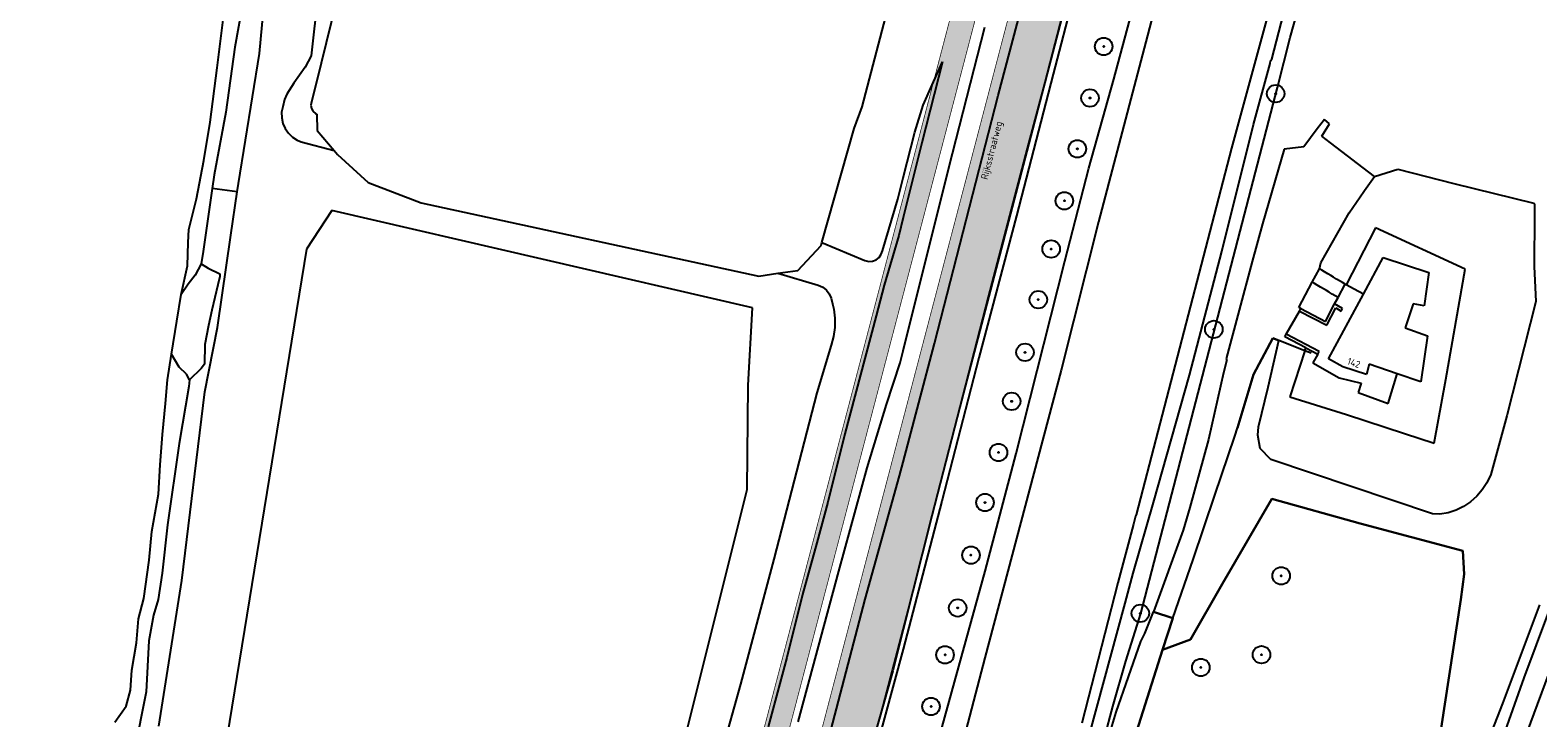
# Model space of a CAD drawing. Header units: metres. Extents: x 102000 to 105000, y 414600 to 420766.
# Tile 65 of 256: x 102876 to 103091, y 417153 to 417251. Entities that reach past the tile are written whole.
import ezdxf

# ---------------------------------------------------------------- set-up
doc = ezdxf.new("R2010")
doc.units = ezdxf.units.M
doc.layers.get('0').update_dxf_attribs({"color": 8})
doc.layers.add('00-Ontwerp DKIV', color=8, linetype='Continuous', lineweight=0)
doc.styles.add('MtXpl_NLCS-ISO', font='NLCS-ISO.ttf')

msp = doc.modelspace()

# ---------------------------------------------------------------- hatches: boundary and pattern name
at = {"ltscale": 0.1}
h = msp.add_hatch(color=256, dxfattribs=at)
edge = h.paths.add_edge_path()
edge.add_arc((103028.6, 417248.63), 0.075, 0, 360)
h = msp.add_hatch(color=256, dxfattribs=at)
edge = h.paths.add_edge_path()
edge.add_arc((103026.64, 417241.28), 0.075, 0, 360)
h = msp.add_hatch(color=256, dxfattribs=at)
edge = h.paths.add_edge_path()
edge.add_arc((103053.12, 417241.89), 0.075, 0, 360)
h = msp.add_hatch(color=256, dxfattribs=at)
edge = h.paths.add_edge_path()
edge.add_arc((103024.84, 417234.03), 0.075, 0, 360)
h = msp.add_hatch(color=256, dxfattribs=at)
edge = h.paths.add_edge_path()
edge.add_arc((103022.99, 417226.62), 0.075, 0, 360)
h = msp.add_hatch(color=256, dxfattribs=at)
edge = h.paths.add_edge_path()
edge.add_arc((103021.11, 417219.73), 0.075, 0, 360)
h = msp.add_hatch(color=256, dxfattribs=at)
edge = h.paths.add_edge_path()
edge.add_arc((103019.27, 417212.52), 0.075, 0, 360)
h = msp.add_hatch(color=256, dxfattribs=at)
edge = h.paths.add_edge_path()
edge.add_arc((103044.31, 417208.27), 0.075, 0, 360)
h = msp.add_hatch(color=256, dxfattribs=at)
edge = h.paths.add_edge_path()
edge.add_arc((103017.38, 417204.99), 0.075, 0, 360)
h = msp.add_hatch(color=256, dxfattribs=at)
edge = h.paths.add_edge_path()
edge.add_arc((103015.47, 417198.01), 0.075, 0, 360)
h = msp.add_hatch(color=256, dxfattribs=at)
edge = h.paths.add_edge_path()
edge.add_arc((103013.59, 417190.72), 0.075, 0, 360)
h = msp.add_hatch(color=256, dxfattribs=at)
edge = h.paths.add_edge_path()
edge.add_arc((103011.67, 417183.57), 0.075, 0, 360)
h = msp.add_hatch(color=256, dxfattribs=at)
edge = h.paths.add_edge_path()
edge.add_arc((103009.67, 417176.07), 0.075, 0, 360)
h = msp.add_hatch(color=256, dxfattribs=at)
edge = h.paths.add_edge_path()
edge.add_arc((103053.91, 417173.12), 0.075, 0, 360)
h = msp.add_hatch(color=256, dxfattribs=at)
edge = h.paths.add_edge_path()
edge.add_arc((103007.78, 417168.54), 0.075, 0, 360)
h = msp.add_hatch(color=256, dxfattribs=at)
edge = h.paths.add_edge_path()
edge.add_arc((103033.82, 417167.76), 0.075, 0, 360)
h = msp.add_hatch(color=256, dxfattribs=at)
edge = h.paths.add_edge_path()
edge.add_arc((103005.98, 417161.85), 0.075, 0, 360)
h = msp.add_hatch(color=256, dxfattribs=at)
edge = h.paths.add_edge_path()
edge.add_arc((103051.1, 417161.86), 0.075, 0, 360)
h = msp.add_hatch(color=256, dxfattribs=at)
edge = h.paths.add_edge_path()
edge.add_arc((103042.45, 417160.05), 0.075, 0, 360)
h = msp.add_hatch(color=256, dxfattribs=at)
edge = h.paths.add_edge_path()
edge.add_arc((103003.98, 417154.48), 0.075, 0, 360)
at = {"layer": '00-Ontwerp DKIV', "transparency": 33554623}
h = msp.add_hatch(color=256, dxfattribs=at)
h.dxf.hatch_style = 1
edge = h.paths.add_edge_path()
edge.add_line((102886.9, 416781.55), (102904.84, 416850.64))
edge.add_line((102904.84, 416850.64), (102928.19, 416939.15))
edge.add_line((102928.19, 416939.15), (102953.56, 417035.86))
edge.add_line((102953.56, 417035.86), (102978.87, 417132.59))
edge.add_line((102978.87, 417132.59), (103004.22, 417229.32))
edge.add_line((103004.22, 417229.32), (103029.53, 417326.07))
edge.add_line((103029.53, 417326.07), (103055.68, 417425.95))
edge.add_line((103055.68, 417425.95), (103080.17, 417519.56))
edge.add_line((103080.17, 417519.56), (103105.56, 417616.34))
edge.add_line((103105.56, 417616.34), (103130.84, 417713.01))
edge.add_line((103130.84, 417713.01), (103156.04, 417809.8))
edge.add_line((103156.04, 417809.8), (103181.49, 417906.51))
edge.add_line((103181.49, 417906.51), (103206.38, 418001.72))
edge.add_arc((103225.69, 417996.42), 20.03, 148.2907, 164.6587, ccw=False)
edge.add_arc((103191.64, 418017.46), 20, 328.2852, 344.8956)
edge.add_line((103210.95, 418012.25), (103219.02, 418043.1))
edge.add_arc((103199.68, 418048.21), 20, 345.2137, 362.334)
edge.add_arc((103239.65, 418049.83), 20, 165.3297, 182.3256, ccw=False)
edge.add_line((103220.3, 418054.9), (103232.12, 418100.04))
edge.add_line((103232.12, 418100.04), (103242.56, 418140.06))
edge.add_line((103242.56, 418140.06), (103250.16, 418168.97))
edge.add_line((103250.16, 418168.97), (103293.88, 418334.46))
edge.add_line((103293.88, 418334.46), (103297.17, 418351.1))
edge.add_arc((103267.5, 418356.96), 30.25, 348.8207, 407.0551)
edge.add_arc((103314.5, 418407.47), 38.75, 204.5183, 227.0551, ccw=False)
edge.add_arc((103314.5, 418407.47), 38.75, 197.206, 204.5183, ccw=False)
edge.add_arc((103314.5, 418407.47), 38.75, 192.769, 197.206, ccw=False)
edge.add_arc((103314.5, 418407.47), 38.75, 184.7464, 192.769, ccw=False)
edge.add_arc((103314.5, 418407.47), 38.75, 114.5178, 184.7464, ccw=False)
edge.add_arc((103280.48, 418441.33), 18, 4.4601, 5.3047)
edge.add_arc((103280.48, 418441.33), 18, 5.3047, 11.5456)
edge.add_line((103298.11, 418444.93), (103297.89, 418446.04))
edge.add_line((103297.89, 418446.04), (103297.84, 418446.29))
edge.add_arc((103314.5, 418407.47), 42.25, 113.2363, 115.0728)
edge.add_arc((103295.75, 418447.55), 2, 194.986, 295.0728, ccw=False)
edge.add_line((103293.82, 418447.03), (103291.9, 418454.22))
edge.add_line((103291.9, 418454.22), (103288.51, 418453.32))
edge.add_line((103288.51, 418453.32), (103290.96, 418444.17))
edge.add_arc((103289.03, 418443.65), 2, -54.8547, 14.986, ccw=False)
edge.add_arc((103314.5, 418407.47), 42.25, 125.1453, 186.0532)
edge.add_arc((103314.5, 418407.47), 42.25, 186.0532, 192.9535)
edge.add_arc((103314.5, 418407.47), 42.25, 192.9535, 197.0227)
edge.add_arc((103314.5, 418407.47), 42.25, 197.0227, 203.2368)
edge.add_arc((103314.5, 418407.47), 42.25, 203.2368, 227.0551)
edge.add_arc((103267.5, 418356.96), 26.75, -11.1793, 47.0551, ccw=False)
edge.add_line((103293.74, 418351.77), (103290.45, 418335.14))
edge.add_line((103290.45, 418335.14), (103246.78, 418169.85))
edge.add_line((103246.78, 418169.85), (103239.17, 418140.95))
edge.add_line((103239.17, 418140.95), (103239.17, 418140.94))
edge.add_line((103239.17, 418140.94), (103228.73, 418100.92))
edge.add_line((103228.73, 418100.92), (103216.92, 418055.78))
edge.add_arc((103236.27, 418050.72), 20, 165.3308, 182.3256)
edge.add_arc((103196.3, 418049.09), 20, -14.7863, 2.334, ccw=False)
edge.add_line((103215.63, 418043.99), (103207.6, 418013.28))
edge.add_arc((103188.25, 418018.34), 20, 328.2852, 345.318, ccw=False)
edge.add_arc((103222.28, 417997.32), 20, 148.2852, 164.6763)
edge.add_line((103202.99, 418002.6), (103178.1, 417907.4))
edge.add_line((103178.1, 417907.4), (103152.66, 417810.68))
edge.add_line((103152.66, 417810.68), (103127.45, 417713.89))
edge.add_line((103127.45, 417713.89), (103102.18, 417617.22))
edge.add_line((103102.18, 417617.22), (103076.78, 417520.45))
edge.add_line((103076.78, 417520.45), (103052.29, 417426.84))
edge.add_line((103052.29, 417426.84), (103026.15, 417326.95))
edge.add_line((103026.15, 417326.95), (103000.83, 417230.21))
edge.add_line((103000.83, 417230.21), (102975.49, 417133.48))
edge.add_line((102975.49, 417133.48), (102950.17, 417036.74))
edge.add_line((102950.17, 417036.74), (102924.8, 416940.04))
edge.add_line((102924.8, 416940.04), (102901.62, 416852.18))
edge.add_line((102901.62, 416852.18), (102877.33, 416758.81))
edge.add_arc((102909.74, 416750.34), 33.5, 165.3461, 192.0759)
edge.add_line((102876.99, 416743.33), (102877.08, 416742.86))
edge.add_arc((102848.36, 416736.65), 29.38, -11.7608, 12.2022, ccw=False)
edge.add_line((102877.13, 416730.66), (102880.91, 416746.96))
edge.add_arc((102880.42, 416747.08), 0.5, 186.3319, 346.473, ccw=False)
edge.add_arc((102909.74, 416750.34), 30, 165.3461, 186.3319, ccw=False)
edge.add_line((102880.72, 416757.92), (102883.48, 416768.49))
edge.add_arc((102888.32, 416767.23), 5, 75.3174, 165.3461, ccw=False)
edge.add_line((102889.59, 416772.06), (102894.48, 416770.78))
edge.add_arc((102892.46, 416763.04), 8, 29.1317, 75.3174, ccw=False)
edge.add_line((102899.45, 416766.94), (102899.75, 416766.39))
edge.add_line((102899.75, 416766.39), (102902.8, 416768.11))
edge.add_line((102902.8, 416768.11), (102902.4, 416768.83))
edge.add_arc((102892.79, 416763.47), 11, 29.1317, 75.3174)
edge.add_line((102895.58, 416774.11), (102890.47, 416775.45))
edge.add_arc((102891.74, 416780.29), 5, 165.3461, 255.3174, ccw=False)
h = msp.add_hatch(color=256, dxfattribs=at)
h.dxf.hatch_style = 1
edge = h.paths.add_edge_path()
edge.add_line((102915.47, 416843.99), (102939.74, 416935.89))
edge.add_line((102939.74, 416935.89), (102960.31, 417014.31))
edge.add_line((102960.31, 417014.31), (102960.44, 417014.78))
edge.add_line((102960.44, 417014.78), (102963.61, 417026.32))
edge.add_line((102963.61, 417026.32), (102965.3, 417032.79))
edge.add_line((102965.3, 417032.79), (102990.43, 417129.35))
edge.add_line((102990.43, 417129.35), (103015.77, 417226.08))
edge.add_line((103015.77, 417226.08), (103041.09, 417322.82))
edge.add_line((103041.09, 417322.82), (103066.41, 417419.56))
edge.add_line((103066.41, 417419.56), (103077.91, 417463.51))
edge.add_line((103077.91, 417463.51), (103078.25, 417464.8))
edge.add_line((103078.25, 417464.8), (103082.38, 417480.57))
edge.add_line((103082.38, 417480.57), (103083.41, 417484.56))
edge.add_line((103083.41, 417484.56), (103091.25, 417514.51))
edge.add_arc((103097.06, 417512.99), 6, 165.263, 165.3369, ccw=False)
edge.add_line((103091.25, 417514.52), (103097.65, 417538.88))
edge.add_arc((103103.45, 417537.36), 6, 165.297, 165.3029, ccw=False)
edge.add_line((103097.65, 417538.88), (103117.12, 417613.1))
edge.add_line((103117.12, 417613.1), (103142.4, 417709.78))
edge.add_line((103142.4, 417709.78), (103167.6, 417806.55))
edge.add_line((103167.6, 417806.55), (103193.04, 417903.26))
edge.add_line((103193.04, 417903.26), (103194.92, 417910.44))
edge.add_line((103194.92, 417910.44), (103199.37, 417927.49))
edge.add_line((103199.37, 417927.49), (103218.34, 418000.01))
edge.add_line((103218.34, 418000.01), (103243.68, 418096.81))
edge.add_line((103243.68, 418096.81), (103259.4, 418157.1))
edge.add_line((103259.4, 418157.1), (103260.93, 418159.65))
edge.add_arc((103281.69, 418145.38), 25.2, 138.8322, 145.4961, ccw=False)
edge.add_line((103262.72, 418161.97), (103268.71, 418185.16))
edge.add_line((103268.71, 418185.16), (103268.7, 418185.17))
edge.add_arc((103273.4, 418188.47), 5.75, 160.7667, 215.0643, ccw=False)
edge.add_line((103267.98, 418190.36), (103270.39, 418199.71))
edge.add_line((103270.39, 418199.71), (103281.45, 418242.62))
edge.add_line((103281.45, 418242.62), (103281.31, 418242.66))
edge.add_line((103281.31, 418242.66), (103281.56, 418243.62))
edge.add_arc((103296.23, 418239.84), 15.15, 75.5421, 165.5421, ccw=False)
edge.add_line((103300.01, 418254.51), (103306.89, 418252.74))
edge.add_line((103306.89, 418252.74), (103309.29, 418262.14))
edge.add_line((103309.29, 418262.14), (103302.43, 418263.91))
edge.add_arc((103306.21, 418278.58), 15.15, 165.5421, 255.5421, ccw=False)
edge.add_line((103291.54, 418282.36), (103299.83, 418314.5))
edge.add_line((103299.83, 418314.5), (103303.69, 418327.57))
edge.add_line((103303.69, 418327.57), (103317.31, 418369.37))
edge.add_arc((103334.42, 418363.8), 18, 114.5158, 161.9534, ccw=False)
edge.add_arc((103314.5, 418407.47), 30, 294.5158, 341.6127)
edge.add_arc((103360.05, 418392.33), 18, 105.0618, 161.6127, ccw=False)
edge.add_line((103355.38, 418409.71), (103381.42, 418416.72))
edge.add_arc((103433.4, 418223.59), 200, 102.5957, 105.0618, ccw=False)
edge.add_line((103389.78, 418418.78), (103391.44, 418419.15))
edge.add_line((103391.44, 418419.15), (103390.25, 418423.58))
edge.add_line((103390.25, 418423.58), (103390.13, 418423.55))
edge.add_line((103390.13, 418423.55), (103387.7, 418422.94))
edge.add_line((103387.7, 418422.94), (103385.28, 418422.31))
edge.add_line((103385.28, 418422.31), (103381.55, 418421.31))
edge.add_line((103381.55, 418421.31), (103380.45, 418421.01))
edge.add_line((103380.45, 418421.01), (103375.63, 418419.71))
edge.add_line((103375.63, 418419.71), (103370.8, 418418.41))
edge.add_line((103370.8, 418418.41), (103365.97, 418417.11))
edge.add_line((103365.97, 418417.11), (103361.14, 418415.81))
edge.add_line((103361.14, 418415.81), (103356.31, 418414.51))
edge.add_line((103356.31, 418414.51), (103354.88, 418414.13))
edge.add_line((103354.88, 418414.13), (103353.9, 418413.87))
edge.add_line((103353.9, 418413.87), (103351.27, 418413.16))
edge.add_arc((103356.65, 418393.17), 20.69, 105.0618, 124.6376)
edge.add_arc((103314.5, 418407.47), 30.5, 5.1346, 24.8151)
edge.add_arc((103343.88, 418440.9), 20.69, 265.3235, 284.9851)
edge.add_line((103349.23, 418420.91), (103388.18, 418431.33))
edge.add_line((103388.18, 418431.33), (103388, 418432.01))
edge.add_line((103388, 418432.01), (103387.01, 418435.7))
edge.add_line((103387.01, 418435.7), (103375.15, 418432.53))
edge.add_line((103375.15, 418432.53), (103360.19, 418428.52))
edge.add_line((103360.19, 418428.52), (103350.95, 418426.05))
edge.add_arc((103346.29, 418443.44), 18, 228.531, 284.986, ccw=False)
edge.add_arc((103314.5, 418407.47), 30, 48.531, 49.3188)
edge.add_line((103334.06, 418430.22), (103334.06, 418430.22))
edge.add_arc((103314.5, 418407.47), 30, 49.3189, 74.1216)
edge.add_arc((103327.64, 418453.64), 18, 202.3982, 254.1216, ccw=False)
edge.add_arc((103295.05, 418492.58), 48.5, 284.986, 289.1919, ccw=False)
edge.add_line((103307.59, 418445.73), (103305.93, 418445.29))
edge.add_line((103305.93, 418445.29), (103308.07, 418437.32))
edge.add_line((103308.07, 418437.32), (103308.21, 418436.8))
edge.add_arc((103314.5, 418407.47), 30, 102.1194, 107.8513)
edge.add_line((103305.31, 418436.03), (103305.17, 418436.54))
edge.add_line((103305.17, 418436.54), (103303.04, 418444.49))
edge.add_arc((103314.5, 418407.47), 38.75, 107.206, 114.5178)
edge.add_arc((103280.48, 418441.33), 18, -44.8569, 4.4601, ccw=False)
edge.add_arc((103314.5, 418407.47), 30, 135.1431, 164.1211)
edge.add_arc((103268.34, 418420.6), 18, 294.8041, 344.1211, ccw=False)
edge.add_arc((103314.5, 418407.47), 38.75, 184.7464, 192.769)
edge.add_line((103276.71, 418398.91), (103284.65, 418401.03))
edge.add_line((103284.65, 418401.03), (103285.17, 418401.17))
edge.add_arc((103314.5, 418407.47), 30, 192.1194, 197.8513)
edge.add_line((103285.95, 418398.27), (103285.43, 418398.13))
edge.add_line((103285.43, 418398.13), (103277.49, 418396.01))
edge.add_arc((103314.5, 418407.47), 38.75, 197.206, 204.5183)
edge.add_arc((103280.65, 418373.44), 18, 45.1436, 94.4606, ccw=False)
edge.add_arc((103314.5, 418407.47), 30, 225.1436, 232.7334)
edge.add_arc((103285.44, 418369.27), 18, -11.1793, 52.7334, ccw=False)
edge.add_line((103303.1, 418365.78), (103293.99, 418321.39))
edge.add_line((103293.99, 418321.39), (103292.71, 418316.32))
edge.add_line((103292.71, 418316.32), (103263.13, 418201.58))
edge.add_line((103263.13, 418201.58), (103252.14, 418158.98))
edge.add_line((103252.14, 418158.98), (103236.42, 418098.7))
edge.add_line((103236.42, 418098.7), (103218.93, 418031.9))
edge.add_line((103218.93, 418031.9), (103215.83, 418020.04))
edge.add_line((103215.83, 418020.04), (103211.08, 418001.91))
edge.add_line((103211.08, 418001.91), (103185.79, 417905.17))
edge.add_line((103185.79, 417905.17), (103185.33, 417903.42))
edge.add_line((103185.33, 417903.42), (103181.77, 417889.88))
edge.add_line((103181.77, 417889.88), (103160.34, 417808.45))
edge.add_line((103160.34, 417808.45), (103135.14, 417711.67))
edge.add_line((103135.14, 417711.67), (103109.86, 417614.99))
edge.add_line((103109.86, 417614.99), (103084.47, 417518.21))
edge.add_line((103084.47, 417518.21), (103061.28, 417429.61))
edge.add_line((103061.28, 417429.61), (103058.97, 417420.78))
edge.add_line((103058.97, 417420.78), (103033.83, 417324.72))
edge.add_line((103033.83, 417324.72), (103008.52, 417227.98))
edge.add_line((103008.52, 417227.98), (102983.17, 417131.25))
edge.add_line((102983.17, 417131.25), (102957.86, 417034.51))
edge.add_line((102957.86, 417034.51), (102932.49, 416937.8))
edge.add_line((102932.49, 416937.8), (102909.9, 416852.26))
edge.add_line((102909.9, 416852.26), (102908.22, 416845.89))
edge.add_line((102908.22, 416845.89), (102907.2, 416842.02))
edge.add_arc((103006.79, 416815.73), 103, 165.2155, 197.4258)
edge.add_arc((102894.2, 416780.39), 15, -55.0164, 17.4258, ccw=False)
edge.add_line((102902.8, 416768.11), (102899.75, 416766.38))
edge.add_line((102899.75, 416766.38), (102891.71, 416762.24))
edge.add_arc((102900.88, 416744.46), 20, 117.2745, 166.473)
edge.add_line((102881.43, 416749.14), (102880.91, 416746.96))
edge.add_line((102880.91, 416746.96), (102875.52, 416723.69))
edge.add_line((102875.52, 416723.69), (102882.44, 416722.09))
edge.add_arc((100763.6, 417222.28), 2177.08, 346.71772, 347.31296)
edge.add_arc((102907.04, 416739.76), 20, 117.2712, 167.3657, ccw=False)
edge.add_line((102897.87, 416757.54), (102903.16, 416760.26))
edge.add_line((102903.16, 416760.26), (102906.4, 416761.64))
edge.add_arc((102910.68, 416747.26), 15, 35.4679, 106.5686, ccw=False)
edge.add_arc((103006.79, 416815.73), 103, 215.4679, 221.1806)
edge.add_line((102929.26, 416747.91), (102949.41, 416724.88))
edge.add_line((102949.41, 416724.88), (102951.94, 416733.54))
edge.add_line((102951.94, 416733.54), (102937.84, 416749.53))
edge.add_arc((103015.06, 416817.69), 103, 165.2086, 221.4359, ccw=False)
edge = h.paths.add_edge_path(flags=16)
edge.add_arc((103314.5, 418407.47), 24.5, 0, 180)
edge.add_arc((103314.5, 418407.47), 24.5, 180, 360)
edge = h.paths.add_edge_path(flags=16)
edge.add_arc((103314.5, 418407.47), 30, 263.8987, 269.7468)
edge.add_line((103314.37, 418377.47), (103314.23, 418376.93))
edge.add_line((103314.23, 418376.93), (103311.83, 418367.74))
edge.add_line((103311.83, 418367.74), (103309.28, 418357.93))
edge.add_arc((103307.83, 418358.31), 1.5, 165.3871, 345.3871, ccw=False)
edge.add_line((103306.37, 418358.69), (103308.93, 418368.49))
edge.add_line((103308.93, 418368.49), (103311.18, 418377.12))
edge.add_line((103311.18, 418377.12), (103311.32, 418377.64))

# ---------------------------------------------------------------- linework, layer by layer
for p, q in [((102917.79, 417266.85), (102915.58, 417247.29)), ((103030.04, 417243.97), (103035.48, 417264.25)), ((102908.21, 417247.62), (102909.68, 417263.64)), ((102994.17, 417240.04), (103000, 417262.34)), ((103025.05, 417262.34), (103020.21, 417243.51)), ((103025.78, 417261.44), (103021.38, 417244.66)), ((103036.99, 417258.38), (103027.87, 417223.63)), ((103052.56, 417246.84), (103055.65, 417258.74)), ((103055.2, 417249.91), (103057.69, 417258.78)), ((103013.56, 417241.65), (103017.6, 417256.95)), ((102902.18, 417245.57), (102903.3, 417254.35)), ((102905.77, 417254.34), (102904.7, 417248.53)), ((102919.15, 417254.97), (102916.29, 417243.34)), ((103006.52, 417231.32), (103011.66, 417251.37)), ((103051.95, 417252.94), (103049.81, 417245.13)), ((103053.39, 417242.78), (103055.2, 417249.91)), ((102904.7, 417248.53), (102903.42, 417239.26)), ((102905.24, 417229.1), (102908.21, 417247.62)), ((102915.58, 417247.29), (102914.73, 417245.69)), ((102901.21, 417237.83), (102902.18, 417245.57)), ((102914.73, 417245.69), (102913.13, 417243.41)), ((103005.59, 417246.42), (103002.65, 417234.89)), ((103004.13, 417243.18), (103005.59, 417246.42)), ((103049.81, 417245.13), (103046.84, 417234.11)), ((103049.96, 417237.48), (103052.32, 417246.21)), ((103052.32, 417246.21), (103052.38, 417246.6)), ((103052.38, 417246.6), (103052.56, 417246.84)), ((102913.13, 417243.41), (102912.14, 417241.85)), ((102916.29, 417243.34), (102915.64, 417240.72)), ((103002.86, 417240.25), (103004.13, 417243.18)), ((103021.38, 417244.66), (103016.15, 417224.49)), ((103020.21, 417243.51), (103017.67, 417234.09)), ((103026.46, 417231.26), (103030.04, 417243.97)), ((103033.87, 417167.76), (103053.39, 417242.78)), ((102911.77, 417241.05), (102911.53, 417240.04)), ((102912.14, 417241.85), (102911.77, 417241.05)), ((102915.64, 417240.72), (102915.56, 417240.25)), ((103004.47, 417206.28), (103013.56, 417241.65)), ((102903.42, 417239.26), (102901.75, 417230.33)), ((102911.53, 417240.04), (102911.38, 417239.24)), ((102911.38, 417239.24), (102911.39, 417238.44)), ((102911.39, 417238.44), (102911.56, 417237.65)), ((102915.56, 417240.25), (102915.63, 417239.78)), ((102915.63, 417239.78), (102915.86, 417239.36)), ((102915.86, 417239.36), (102916.21, 417239.05)), ((102916.21, 417239.05), (102916.39, 417238.96)), ((102916.39, 417238.96), (102916.45, 417236.65)), ((102993.03, 417236.92), (102994.17, 417240.04)), ((103001.65, 417236.42), (103002.86, 417240.25)), ((102900.3, 417232.36), (102901.21, 417237.83)), ((102911.56, 417237.65), (102911.88, 417236.92)), ((102911.88, 417236.92), (102912.35, 417236.26)), ((102912.35, 417236.26), (102912.93, 417235.7)), ((102916.45, 417236.65), (102918.89, 417233.77)), ((102988.4, 417220.65), (102993.03, 417236.92)), ((103000, 417229.91), (103001.65, 417236.42)), ((103045.43, 417219.39), (103049.96, 417237.48)), ((103059.05, 417236.87), (103057.12, 417234.3)), ((103060.06, 417238.21), (103059.05, 417236.87)), ((103059.71, 417235.84), (103060.8, 417237.61)), ((103060.8, 417237.61), (103060.06, 417238.21)), ((102912.93, 417235.7), (102913.61, 417235.27)), ((102913.61, 417235.27), (102914.16, 417235.04)), ((102914.16, 417235.04), (102918.89, 417233.77)), ((103002.65, 417234.89), (103000, 417224.22)), ((103017.67, 417234.09), (103012.14, 417212.86)), ((103046.84, 417234.11), (103033.23, 417181.84)), ((103057.12, 417234.3), (103054.34, 417234)), ((103060.96, 417234.88), (103059.71, 417235.84)), ((103067.21, 417230.09), (103060.96, 417234.88)), ((102899.25, 417226.92), (102900.3, 417232.36)), ((102918.89, 417233.77), (102919.36, 417233.21)), ((102919.36, 417233.21), (102923.73, 417229.24)), ((103054.34, 417234), (103051.23, 417223.31)), ((102901.75, 417230.33), (102901.48, 417228.39)), ((102999.23, 417226.85), (103000, 417229.91)), ((103000, 417205.22), (103006.52, 417231.32)), ((103023.04, 417218.01), (103026.46, 417231.26)), ((103065.79, 417228.07), (103067.21, 417230.09)), ((103067.21, 417230.09), (103070.55, 417231.11)), ((103070.55, 417231.11), (103078.54, 417229.08)), ((102901.48, 417228.39), (102900.21, 417219.4)), ((102905.04, 417227.88), (102901.48, 417228.39)), ((102904.12, 417221.72), (102905.04, 417227.88)), ((102905.04, 417227.88), (102905.24, 417229.1)), ((102923.73, 417229.24), (102931.27, 417226.33)), ((103063.6, 417224.91), (103065.71, 417227.94)), ((103065.71, 417227.94), (103065.79, 417228.07)), ((103078.54, 417229.08), (103089.92, 417226.29)), ((102898.14, 417222.51), (102899.25, 417226.92)), ((102931.27, 417226.33), (102979.42, 417215.88)), ((102997.04, 417219.47), (102999.23, 417226.85)), ((103089.92, 417226.29), (103090.04, 417226.11)), ((103090.04, 417226.11), (103090.03, 417224.66)), ((102918.56, 417225.25), (102914.93, 417219.74)), ((102978.51, 417211.36), (102918.56, 417225.25)), ((103000, 417224.22), (102999.37, 417221.67)), ((103016.15, 417224.49), (103010.79, 417204.21)), ((103027.87, 417223.63), (103022.51, 417202.46)), ((103051.23, 417223.31), (103049.77, 417217.96)), ((103059.56, 417217.77), (103063.6, 417224.91)), ((103090.03, 417224.66), (103089.98, 417217.24)), ((102898.06, 417220.66), (102898.14, 417222.51)), ((102902.22, 417208.55), (102904.12, 417221.72)), ((102999.37, 417221.67), (102997.3, 417214.56)), ((103067.36, 417222.74), (103063.18, 417214.64)), ((103080.12, 417216.84), (103067.36, 417222.74)), ((102914.93, 417219.74), (102897.9, 417115.15)), ((102897.97, 417217.32), (102898.06, 417220.66)), ((102900.21, 417219.4), (102899.9, 417217.63)), ((102984.98, 417216.68), (102988.29, 417220.25)), ((102988.29, 417220.25), (102988.4, 417220.65)), ((102988.4, 417220.65), (102994.56, 417218.09)), ((102996.56, 417218.54), (102996.88, 417218.99)), ((102996.88, 417218.99), (102997.04, 417219.47)), ((103040.84, 417201.75), (103045.43, 417219.39)), ((102897.05, 417213.25), (102897.97, 417217.32)), ((102899.9, 417217.63), (102899.03, 417216.01)), ((102899.9, 417217.63), (102900.9, 417217.03)), ((102900.9, 417217.03), (102902.58, 417216.18)), ((102994.56, 417218.09), (102995.09, 417217.98)), ((102995.09, 417217.98), (102995.63, 417218.02)), ((102995.63, 417218.02), (102996.14, 417218.21)), ((102996.14, 417218.21), (102996.56, 417218.54)), ((103016.12, 417190.57), (103023.04, 417218.01)), ((103049.77, 417217.96), (103046.04, 417204.06)), ((103058.32, 417215.01), (103059.37, 417216.91)), ((103059.37, 417216.91), (103059.56, 417217.77)), ((103059.69, 417216.72), (103059.37, 417216.91)), ((103065.63, 417213.29), (103068.46, 417218.52)), ((103068.46, 417218.52), (103074.97, 417216.38)), ((103077.36, 417201.12), (103080.12, 417216.84)), ((103089.98, 417217.24), (103090.21, 417212.27)), ((102898.06, 417214.73), (102897.05, 417213.25)), ((102899.03, 417216.01), (102898.06, 417214.73)), ((102902.59, 417215.83), (102902.28, 417214.64)), ((102902.58, 417216.18), (102902.59, 417215.83)), ((102979.42, 417215.88), (102982.13, 417216.27)), ((102982.13, 417216.27), (102984.98, 417216.68)), ((102982.13, 417216.27), (102982.14, 417216.27)), ((102982.14, 417216.27), (102987.89, 417214.58)), ((103056.44, 417211.4), (103058.32, 417215.01)), ((103058.66, 417214.81), (103058.32, 417215.01)), ((103059.05, 417214.57), (103058.66, 417214.81)), ((103060.08, 417216.48), (103059.69, 417216.72)), ((103060.54, 417216.21), (103060.08, 417216.48)), ((103060.99, 417215.94), (103060.54, 417216.21)), ((103061.38, 417215.7), (103060.99, 417215.94)), ((103061.79, 417215.46), (103061.38, 417215.7)), ((103062.2, 417215.22), (103061.79, 417215.46)), ((103062.02, 417212.81), (103063.05, 417214.71)), ((103062.64, 417214.95), (103062.2, 417215.22)), ((103063.05, 417214.71), (103062.64, 417214.95)), ((103063.18, 417214.64), (103063.05, 417214.71)), ((103074.97, 417216.38), (103074.3, 417211.63)), ((102896.42, 417209.43), (102897.05, 417213.25)), ((102902.28, 417214.64), (102901.45, 417211.01)), ((102987.89, 417214.58), (102988.54, 417214.29)), ((102988.54, 417214.29), (102989.06, 417213.88)), ((102989.06, 417213.88), (102989.46, 417213.35)), ((102989.46, 417213.35), (102989.72, 417212.75)), ((102989.72, 417212.75), (102989.95, 417211.92)), ((102997.3, 417214.56), (102996.14, 417210.19)), ((103012.14, 417212.86), (103004.09, 417181.7)), ((103059.51, 417214.3), (103059.05, 417214.57)), ((103059.96, 417214.04), (103059.51, 417214.3)), ((103060.36, 417213.8), (103059.96, 417214.04)), ((103060.76, 417213.56), (103060.36, 417213.8)), ((103060.65, 417204.07), (103065.63, 417213.29)), ((103061.18, 417213.31), (103060.76, 417213.56)), ((103061.62, 417213.05), (103061.18, 417213.31)), ((103061.52, 417211.9), (103062.02, 417212.81)), ((103062.02, 417212.81), (103061.62, 417213.05)), ((103064.32, 417214.01), (103063.18, 417214.64)), ((103065.63, 417213.29), (103064.32, 417214.01)), ((102901.45, 417211.01), (102900.94, 417208.82)), ((102977.89, 417200.33), (102978.51, 417211.36)), ((102989.95, 417211.92), (102990.13, 417211.15)), ((102990.13, 417211.15), (102990.28, 417209.85)), ((103054.62, 417207.58), (103056.53, 417210.89)), ((103056.72, 417211.25), (103056.44, 417211.4)), ((103056.53, 417210.89), (103056.72, 417211.25)), ((103056.53, 417210.89), (103060.42, 417208.86)), ((103056.72, 417211.25), (103060.24, 417209.42)), ((103060.24, 417209.42), (103061.52, 417211.9)), ((103060.42, 417208.86), (103061.68, 417211.33)), ((103062.66, 417211.23), (103061.52, 417211.9)), ((103061.68, 417211.33), (103062.46, 417210.87)), ((103062.46, 417210.87), (103062.66, 417211.23)), ((103072.72, 417211.91), (103071.6, 417208.48)), ((103074.3, 417211.63), (103072.72, 417211.91)), ((103090.21, 417212.27), (103086.1, 417195.93)), ((102895.7, 417204.72), (102896.42, 417209.43)), ((102900.94, 417208.82), (102900.42, 417206.11)), ((102900.42, 417199.37), (102902.22, 417208.55)), ((102990.26, 417208.55), (102990.09, 417207.26)), ((102990.28, 417209.85), (102990.26, 417208.55)), ((102996.14, 417210.19), (102991.67, 417193.39)), ((103071.6, 417208.48), (103074.78, 417207.35)), ((102900.42, 417206.11), (102900.37, 417203.33)), ((102990.09, 417207.26), (102989.76, 417206)), ((103000, 417189.35), (103004.47, 417206.28)), ((103052.7, 417207.02), (103049.95, 417201.83)), ((103049.95, 417201.83), (103052.7, 417207.02)), ((103052.05, 417200.03), (103053.58, 417206.67)), ((103053.58, 417206.67), (103052.7, 417207.02)), ((103052.7, 417207.02), (103053.58, 417206.67)), ((103057.29, 417205.22), (103053.58, 417206.67)), ((103054.42, 417207.21), (103054.62, 417207.58)), ((103057.43, 417205.64), (103054.42, 417207.21)), ((103059.33, 417205.11), (103054.62, 417207.58)), ((103074.78, 417207.35), (103073.81, 417200.8)), ((102895.1, 417201.06), (102895.7, 417204.72)), ((102896.79, 417202.9), (102895.7, 417204.72)), ((102989.76, 417206), (102987.68, 417199.2)), ((102999.57, 417203.49), (103000, 417205.22)), ((103010.79, 417204.21), (103005.53, 417183.78)), ((103046.15, 417203.94), (103045.69, 417202.09)), ((103046.04, 417204.06), (103046.15, 417203.94)), ((103057.29, 417205.22), (103055.14, 417198.67)), ((103057.29, 417205.22), (103057.43, 417205.64)), ((103058.19, 417204.86), (103057.29, 417205.22)), ((103057.43, 417205.64), (103058.34, 417205.16)), ((103058.34, 417205.16), (103059.14, 417204.74)), ((103059.14, 417204.74), (103058.41, 417203.49)), ((103059.14, 417204.74), (103059.33, 417205.11)), ((103062.71, 417202.95), (103060.65, 417204.07)), ((102897.8, 417201.9), (102896.79, 417202.9)), ((102898.23, 417201.07), (102897.8, 417201.9)), ((102899.91, 417202.69), (102898.23, 417201.07)), ((102900.37, 417203.33), (102899.91, 417202.69)), ((102997.63, 417197.54), (102999.57, 417203.49)), ((103022.51, 417202.46), (103011.65, 417161.44)), ((103045.69, 417202.09), (103043.54, 417192.57)), ((103049.95, 417201.83), (103047.66, 417194.23)), ((103047.66, 417194.23), (103049.95, 417201.83)), ((103058.41, 417203.49), (103062.18, 417201.35)), ((103066.08, 417201.83), (103062.71, 417202.95)), ((103066.47, 417203.32), (103066.08, 417201.83)), ((103070.46, 417201.95), (103066.47, 417203.32)), ((103069.18, 417197.7), (103070.46, 417201.95)), ((103073.81, 417200.8), (103070.46, 417201.95)), ((102894.82, 417197.68), (102895.1, 417201.06)), ((102898.16, 417200.12), (102896.79, 417192)), ((102898.23, 417201.07), (102898.16, 417200.12)), ((102977.77, 417185.42), (102977.89, 417200.33)), ((103035.71, 417183.58), (103040.84, 417201.75)), ((103050.67, 417194.39), (103052.05, 417200.03)), ((103062.18, 417201.35), (103065.33, 417200.61)), ((103065.33, 417200.61), (103064.9, 417199.25)), ((103075.72, 417192.03), (103077.36, 417201.12)), ((102894.39, 417193.3), (102894.82, 417197.68)), ((102897.17, 417172.47), (102900.42, 417199.37)), ((102987.68, 417199.2), (102981.55, 417175.51)), ((102994.88, 417188.52), (102997.63, 417197.54)), ((103055.14, 417198.67), (103063.24, 417196.11)), ((103064.9, 417199.25), (103069.18, 417197.7)), ((103063.24, 417196.11), (103071.5, 417193.43)), ((103086.1, 417195.93), (103083.78, 417187.59)), ((102894.06, 417188.96), (102894.39, 417193.3)), ((102991.67, 417193.39), (102989.27, 417183.62)), ((103047.3, 417193.04), (103047.66, 417194.23)), ((103050.57, 417193.2), (103050.67, 417194.39)), ((103050.92, 417191.29), (103050.57, 417193.2)), ((103071.5, 417193.43), (103075.72, 417192.03)), ((103101.63, 417193.91), (103088.52, 417158.57)), ((102896.79, 417192), (102895.09, 417180.37)), ((103043.54, 417192.57), (103040.86, 417182.86)), ((103044.44, 417184.64), (103047.3, 417193.04)), ((103052.45, 417189.73), (103050.92, 417191.29)), ((102893.81, 417184.78), (102894.06, 417188.96)), ((102999.48, 417187.39), (103000, 417189.35)), ((103011.71, 417173.79), (103016.12, 417190.57)), ((103075.5, 417181.97), (103052.45, 417189.73)), ((102990.83, 417173.79), (102994.88, 417188.52)), ((102994.57, 417169.8), (102999.48, 417187.39)), ((103083.78, 417187.59), (103083.21, 417186.37)), ((102892.85, 417179.43), (102893.81, 417184.78)), ((102957.7, 417105.44), (102977.77, 417185.42)), ((103041.37, 417175.47), (103044.44, 417184.64)), ((103082.57, 417185.37), (103081.79, 417184.47)), ((103083.21, 417186.37), (103082.57, 417185.37)), ((102989.27, 417183.62), (102987.71, 417177.84)), ((103005.53, 417183.78), (103000, 417162.64)), ((103032.78, 417173.48), (103035.71, 417183.58)), ((103040.86, 417182.86), (103039.94, 417179.62)), ((103052.59, 417184.11), (103045.48, 417171.93)), ((103045.48, 417171.93), (103052.59, 417184.11)), ((103065.19, 417180.59), (103052.59, 417184.11)), ((103052.59, 417184.11), (103065.19, 417180.59)), ((103078.84, 417182.5), (103077.71, 417182.12)), ((103079.91, 417183.02), (103078.84, 417182.5)), ((103080.9, 417183.68), (103079.91, 417183.02)), ((103081.79, 417184.47), (103080.9, 417183.68)), ((102895.09, 417180.37), (102894.33, 417173.5)), ((103004.09, 417181.7), (103000, 417165.48)), ((103032.83, 417180.47), (103030.6, 417172.13)), ((103033.11, 417181.63), (103032.83, 417180.47)), ((103033.23, 417181.84), (103033.11, 417181.63)), ((103079.81, 417176.7), (103065.19, 417180.59)), ((103065.19, 417180.59), (103079.81, 417176.7)), ((103076.54, 417181.9), (103075.5, 417181.97)), ((103077.71, 417182.12), (103076.54, 417181.9)), ((102892.51, 417175.34), (102892.85, 417179.43)), ((103039.94, 417179.62), (103035.72, 417167.99)), ((102987.71, 417177.84), (102985.65, 417170.47)), ((103079.99, 417173.34), (103079.81, 417176.7)), ((103079.81, 417176.7), (103079.99, 417173.34)), ((102891.73, 417169.87), (102892.51, 417175.34)), ((102981.55, 417175.51), (102976.79, 417157.67)), ((103038.45, 417167.1), (103041.37, 417175.47)), ((102894.33, 417173.5), (102893.77, 417169.72)), ((102893.87, 417151.68), (102897.17, 417172.47)), ((102985.05, 417152.27), (102990.83, 417173.79)), ((103003.13, 417142.85), (103011.71, 417173.79)), ((103030.6, 417172.13), (103025.49, 417152.08)), ((103031.65, 417169.24), (103032.78, 417173.48)), ((103045.48, 417171.93), (103040.96, 417164.05)), ((103040.96, 417164.05), (103045.48, 417171.93)), ((103079.52, 417169.74), (103079.99, 417173.34)), ((103079.99, 417173.34), (103079.52, 417169.74)), ((102890.96, 417166.97), (102891.73, 417169.87)), ((102893.77, 417169.72), (102893.1, 417167.52)), ((102982.8, 417124.67), (102994.57, 417169.8)), ((102985.65, 417170.47), (102983.43, 417161.45)), ((103076.05, 417147.12), (103079.52, 417169.74)), ((103079.52, 417169.74), (103076.05, 417147.12)), ((102893.1, 417167.52), (102892.43, 417163.84)), ((103026.55, 417150.5), (103031.65, 417169.24)), ((103031.74, 417160.96), (103033.87, 417167.76)), ((103034.45, 417164.9), (103035.72, 417167.99)), ((103035.72, 417167.99), (103038.45, 417167.1)), ((103038.45, 417167.1), (103035.72, 417167.99)), ((103085.49, 417154.9), (103090.79, 417168.97)), ((102890.71, 417163.57), (102890.96, 417166.97)), ((103000, 417165.48), (102998.51, 417159.58)), ((103038.45, 417167.1), (103036.99, 417162.56)), ((103036.99, 417162.56), (103038.45, 417167.1)), ((102890.04, 417159.67), (102890.71, 417163.57)), ((102892.43, 417163.84), (102892.06, 417156.56)), ((103030.38, 417153.65), (103033.88, 417163.77)), ((103033.88, 417163.77), (103034.45, 417164.9)), ((103040.96, 417164.05), (103036.99, 417162.56)), ((103036.99, 417162.56), (103040.96, 417164.05)), ((103093.55, 417163.21), (103085.72, 417142.11)), ((102983.43, 417161.45), (102980.76, 417151.59)), ((103000, 417162.64), (102993.72, 417139.52)), ((103011.65, 417161.44), (103004.83, 417135.34)), ((103029.88, 417154.46), (103031.74, 417160.96)), ((103032.64, 417148.91), (103036.99, 417162.56)), ((103036.99, 417162.56), (103032.64, 417148.91)), ((102889.85, 417156.81), (102890.04, 417159.67)), ((102998.51, 417159.58), (102993.08, 417140.33)), ((102889.2, 417154.51), (102889.85, 417156.81)), ((102976.79, 417157.67), (102974, 417147.54)), ((103088.52, 417158.57), (103081.39, 417138.55)), ((102887.62, 417152.23), (102889.2, 417154.51)), ((102892.06, 417156.56), (102889.84, 417145.31)), ((103079.74, 417140.15), (103085.49, 417154.9)), ((103025.05, 417135.97), (103030.38, 417153.65)), ((103028.69, 417150.01), (103029.88, 417154.46))]:
    msp.add_line(p, q)
for centre, radius in [((103028.6, 417248.63), 1.25), ((103028.6, 417248.63), 0.0225), ((103053.12, 417241.89), 1.25), ((103026.64, 417241.28), 1.25), ((103026.64, 417241.28), 0.0225), ((103053.12, 417241.89), 0.0225), ((103024.84, 417234.03), 1.25), ((103024.84, 417234.03), 0.0225), ((103022.99, 417226.62), 1.25), ((103022.99, 417226.62), 0.0225), ((103021.11, 417219.73), 1.25), ((103021.11, 417219.73), 0.0225), ((103019.27, 417212.52), 1.25), ((103019.27, 417212.52), 0.0225), ((103044.31, 417208.27), 1.25), ((103044.31, 417208.27), 0.0225), ((103017.38, 417204.99), 1.25), ((103017.38, 417204.99), 0.0225), ((103015.47, 417198.01), 1.25), ((103015.47, 417198.01), 0.0225), ((103013.59, 417190.72), 1.25), ((103013.59, 417190.72), 0.0225), ((103011.67, 417183.57), 1.25), ((103011.67, 417183.57), 0.0225), ((103009.67, 417176.07), 1.25), ((103009.67, 417176.07), 0.0225), ((103053.91, 417173.12), 1.25), ((103053.91, 417173.12), 0.0225), ((103007.78, 417168.54), 1.25), ((103007.78, 417168.54), 0.0225), ((103033.82, 417167.76), 1.25), ((103033.82, 417167.76), 0.0225), ((103005.98, 417161.85), 1.25), ((103051.1, 417161.86), 1.25), ((103005.98, 417161.85), 0.0225), ((103042.45, 417160.05), 1.25), ((103051.1, 417161.86), 0.0225), ((103042.45, 417160.05), 0.0225), ((103003.98, 417154.48), 1.25), ((103003.98, 417154.48), 0.0225)]:
    msp.add_circle(centre, radius)
at = {"ltscale": 0.1}
for centre in [(103028.6, 417248.63), (103026.64, 417241.28), (103053.12, 417241.89), (103024.84, 417234.03), (103022.99, 417226.62), (103021.11, 417219.73), (103019.27, 417212.52), (103044.31, 417208.27), (103017.38, 417204.99), (103015.47, 417198.01), (103013.59, 417190.72), (103011.67, 417183.57), (103009.67, 417176.07), (103053.91, 417173.12), (103007.78, 417168.54), (103033.82, 417167.76), (103005.98, 417161.85), (103051.1, 417161.86), (103042.45, 417160.05), (103003.98, 417154.48)]:
    msp.add_circle(centre, 0.075, dxfattribs=at)
at = {"layer": '00-Ontwerp DKIV', "transparency": 33554687}
for points in [[(103178.1, 417907.4, 0.1, 0.1, 0), (103152.66, 417810.68, 0.1, 0.1, 0), (103127.45, 417713.89, 0.1, 0.1, 0), (103102.18, 417617.22, 0.1, 0.1, 0), (103076.78, 417520.45, 0.1, 0.1, 0), (103052.29, 417426.84, 0.1, 0.1, 0), (103026.15, 417326.95, 0.1, 0.1, 0), (103000.83, 417230.21, 0.1, 0.1, 0), (102975.49, 417133.48, 0.1, 0.1, 0), (102950.17, 417036.74, 0.1, 0.1, 0), (102924.8, 416940.04, 0.1, 0.1, 0), (102901.62, 416852.18, 0.1, 0.1, 0), (102877.33, 416758.81, 0.1, 0.1, 0.117162), (102876.99, 416743.33, 0.1, 0.1, 0)], [(102886.9, 416781.55, 0.1, 0.1, 0), (102904.84, 416850.64, 0.1, 0.1, 0), (102928.19, 416939.15, 0.1, 0.1, 0), (102953.56, 417035.86, 0.1, 0.1, 0), (102978.87, 417132.59, 0.1, 0.1, 0), (103004.22, 417229.32, 0.1, 0.1, 0), (103029.53, 417326.07, 0.1, 0.1, 0), (103055.68, 417425.95, 0.1, 0.1, 0), (103080.17, 417519.56, 0.1, 0.1, 0), (103105.56, 417616.34, 0.1, 0.1, 0), (103130.84, 417713.01, 0.1, 0.1, 0), (103156.04, 417809.8, 0.1, 0.1, 0), (103181.49, 417906.51, 0.1, 0.1, 0)]]:
    msp.add_lwpolyline(points, format="xyseb", dxfattribs=at)
at = {"layer": '00-Ontwerp DKIV', "transparency": 33554687, "const_width": 0.1}
for points in [[(103181.77, 417889.88), (103160.34, 417808.45), (103135.14, 417711.67), (103109.86, 417614.99), (103084.47, 417518.21), (103061.28, 417429.61), (103058.97, 417420.78), (103033.83, 417324.72), (103008.52, 417227.98), (102983.17, 417131.25), (102957.86, 417034.51), (102932.49, 416937.8), (102909.9, 416852.26), (102908.22, 416845.89), (102908.22, 416845.89), (102907.2, 416842.02, 0.141477), (102908.51, 416784.89, -0.327054), (102902.8, 416768.11), (102899.75, 416766.38), (102891.71, 416762.24, 0.218028), (102881.43, 416749.14), (102880.91, 416746.96)], [(102951.94, 416733.54), (102937.84, 416749.53, -0.250382), (102915.47, 416843.99), (102915.47, 416843.99), (102939.74, 416935.89), (102960.31, 417014.31), (102960.44, 417014.78), (102963.61, 417026.32), (102965.3, 417032.79), (102990.43, 417129.35), (103015.77, 417226.08), (103041.09, 417322.82)]]:
    msp.add_lwpolyline(points, format="xyb", dxfattribs=at)

# ---------------------------------------------------------------- texts
at = {"style": 'MtXpl_NLCS-ISO'}
for s, rotation, p in [('Rijksstraatweg', 75.5745, (103012.02, 417229.57)), ('142', 341.0924, (103063.23, 417203.32))]:
    msp.add_text(s, height=1, rotation=rotation, dxfattribs=at).set_placement(p)

doc.saveas('drawing.dxf')
